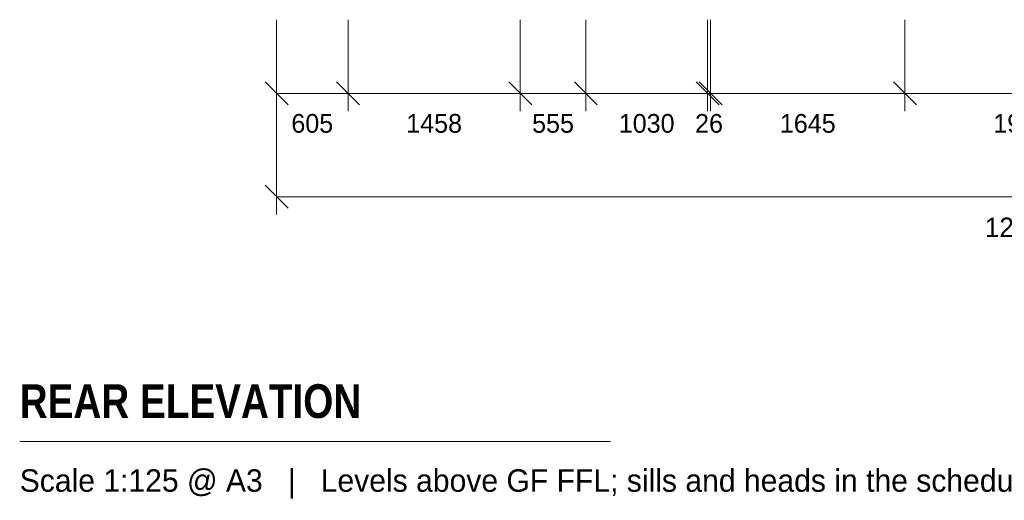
# Model space of a CAD drawing. Header units: millimetres. Extents: x -14779 to 3858, y -4805 to 7936.
# Tile 1 of 37: x -14779 to -6445, y -4805 to -732. Entities that reach past the tile are written whole.
import ezdxf
from ezdxf.enums import TextEntityAlignment as Align

# ---------------------------------------------------------------- set-up
doc = ezdxf.new("R2010")
doc.units = ezdxf.units.MM
for name, color, linetype in [('LINE-INK', 7, 'Continuous'), ('TEXT-INK', 7, 'Continuous'), ('TEXT-STEEL_GREY', 7, 'Continuous')]:
    doc.layers.add(name, color=color, linetype=linetype)
doc.styles.add('OpenSansCondensed-Bold', font='OpenSansCondensed-Bold.ttf')

msp = doc.modelspace()

# ---------------------------------------------------------------- linework, layer by layer
at = {"layer": 'LINE-INK', "lineweight": 5}
for p, q in [((-12605, -732.2), (-12605, -1507.2)), ((-12605, -732.2), (-12605, -2382.2)), ((-12000, -732.2), (-12000, -1507.2)), ((-10542, -732.2), (-10542, -1507.2)), ((-9987, -732.2), (-9987, -1507.2)), ((-8957, -732.2), (-8957, -1507.2)), ((-8931, -732.2), (-8931, -1507.2)), ((-7286, -732.2), (-7286, -1507.2)), ((-12702.2, -1260), (-12507.8, -1454.4)), ((-12097.2, -1260), (-11902.8, -1454.4)), ((-10639.2, -1260), (-10444.8, -1454.4)), ((-10084.2, -1260), (-9889.8, -1454.4)), ((-9054.2, -1260), (-8859.8, -1454.4)), ((-9028.2, -1260), (-8833.8, -1454.4)), ((-7383.2, -1260), (-7188.8, -1454.4)), ((-12605, -1357.2), (0, -1357.2)), ((-12702.2, -2135), (-12507.8, -2329.4)), ((-12605, -2232.2), (0, -2232.2)), ((-14779, -4307.2), (-9779, -4307.2))]:
    msp.add_line(p, q, dxfattribs=at)

# ---------------------------------------------------------------- texts
at = {"layer": 'TEXT-INK'}
for s, height, p in [('605', 158.75, (-12302.5, -1690.2)), ('1458', 158.75, (-11271, -1690.2)), ('555', 158.75, (-10264.5, -1690.2)), ('1030', 158.75, (-9472, -1690.2)), ('26', 158.75, (-8944, -1690.2)), ('1645', 158.75, (-8108.5, -1690.2)), ('1968', 158.75, (-6302, -1690.2)), ('12605', 165.1, (-6302.5, -2574))]:
    msp.add_text(s, height=height, dxfattribs=at).set_placement(p, align=Align.CENTER)
at = {"layer": 'TEXT-INK', "style": 'OpenSansCondensed-Bold'}
msp.add_text('REAR ELEVATION', height=285.75, dxfattribs=at).set_placement((-14779, -4107.2))
at = {"layer": 'TEXT-STEEL_GREY'}
msp.add_text('Scale 1:125 @ A3   |   Levels above GF FFL; sills and heads in the schedule', height=190.5, dxfattribs=at).set_placement((-14779, -4732.2))

doc.saveas('drawing.dxf')
